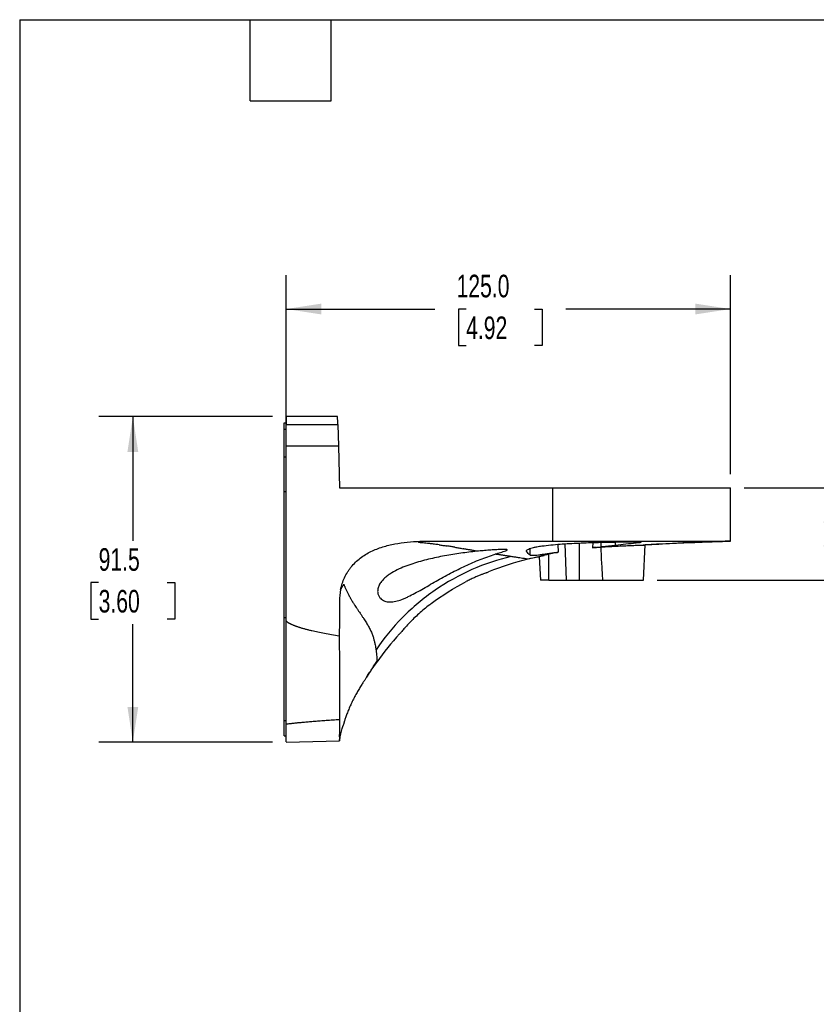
# Model space of a CAD drawing. Header units: millimetres. Extents: x 19 to 819, y 19 to 629.
# Tile 8 of 12: x 19 to 243, y 352 to 629. Entities that reach past the tile are written whole.
import ezdxf

# ---------------------------------------------------------------- set-up
doc = ezdxf.new("R2010")
doc.units = ezdxf.units.MM
doc.header["$LTSCALE"] = 3
doc.linetypes.add('SLD-Solid', pattern=[0])
doc.layers.add('DIMENSIONS', color=140, linetype='SLD-Solid', lineweight=25)
doc.layers.add('TEXT', color=140, linetype='SLD-Solid', lineweight=25)
doc.styles.add('SLDTEXTSTYLE0', font='TXT', dxfattribs={"width": 0.7})
doc.dimstyles.new('SLDDIMSTYLE0', dxfattribs={"dimtxt": 6.474023, "dimasz": 9.906, "dimexe": 0, "dimexo": 0.0625, "dimgap": 1.618506, "dimtad": 0, "dimtih": 1, "dimtoh": 1, "dimrnd": 1e-09, "dimzin": 4, "dimdsep": 46, "dimtxsty": 'SLDTEXTSTYLE0', "dimsah": 1, "dimcen": 0.09, "dimadec": 0, "dimazin": 1, "dimtfac": 1, "dimtofl": 0, "dimtmove": 0, "dimatfit": 3, "dimfxl": 0, "dimfrac": 2, "dimtolj": 1, "dimtzin": 12, "dimarcsym": 0})
doc.dimstyles.new('SLDDIMSTYLE1', dxfattribs={"dimtxt": 6.474023, "dimasz": 9.906, "dimexe": 0, "dimexo": 0.0625, "dimgap": 1.618506, "dimtad": 0, "dimtih": 1, "dimtoh": 1, "dimrnd": 1e-09, "dimzin": 12, "dimdsep": 46, "dimtxsty": 'SLDTEXTSTYLE0', "dimsah": 1, "dimcen": 0.09, "dimadec": 0, "dimazin": 3, "dimtfac": 1, "dimtofl": 0, "dimtmove": 0, "dimatfit": 3, "dimfxl": 0, "dimfrac": 2, "dimtolj": 1, "dimtzin": 12, "dimarcsym": 0})

# ---------------------------------------------------------------- blocks, each defined once
blk = doc.blocks.new('_D')
at = {"layer": 'DIMENSIONS'}
for p, q in [((265.68, 528.34), (246.63, 528.34)), ((246.63, 528.34), (246.63, 497.04)), ((277.35, 528.34), (275.17, 528.34)), ((275.17, 528.34), (275.17, 518.05)), ((296.59, 528.34), (298.76, 528.34)), ((298.76, 528.34), (298.76, 518.05)), ((275.17, 518.05), (277.35, 518.05)), ((298.76, 518.05), (296.59, 518.05)), ((222.78, 497.04), (256.15, 497.04)), ((246.63, 471.04), (246.63, 497.04)), ((198.28, 471.04), (256.15, 471.04))]:
    blk.add_line(p, q, dxfattribs=at)
for points in [[(246.63, 497.04), (245.11, 487.14), (248.15, 487.14)], [(246.63, 471.04), (248.15, 480.95), (245.11, 480.95)]]:
    blk.add_solid(points, dxfattribs=at)
at = {"layer": 'DIMENSIONS', "char_height": 6.35, "attachment_point": 1, "style": 'SLDTEXTSTYLE0'}
for s, insert in [('26.0', (277.35, 537.98)), ('1.02', (277.35, 526.24))]:
    blk.add_mtext(s, dxfattribs=dict(at, insert=insert))
blk = doc.blocks.new('_D_1')
at = {"layer": 'DIMENSIONS'}
for p, q in [((90.16, 517.04), (41.35, 517.04)), ((50.87, 517.04), (50.87, 482.17)), ((41.25, 470.43), (39.08, 470.43)), ((39.08, 470.43), (39.08, 460.14)), ((60.49, 470.43), (62.66, 470.43)), ((62.66, 470.43), (62.66, 460.14)), ((39.08, 460.14), (41.25, 460.14)), ((62.66, 460.14), (60.49, 460.14)), ((50.87, 425.54), (50.87, 458.69)), ((90.16, 425.54), (41.35, 425.54))]:
    blk.add_line(p, q, dxfattribs=at)
for points in [[(50.87, 517.04), (49.35, 507.14), (52.39, 507.14)], [(50.87, 425.54), (52.39, 435.45), (49.35, 435.45)]]:
    blk.add_solid(points, dxfattribs=at)
at = {"layer": 'DIMENSIONS', "char_height": 6.35, "attachment_point": 1, "style": 'SLDTEXTSTYLE0'}
for s, insert in [('91.5', (41.25, 480.06)), ('3.60', (41.25, 468.32))]:
    blk.add_mtext(s, dxfattribs=dict(at, insert=insert))
blk = doc.blocks.new('_D_2')
at = {"layer": 'DIMENSIONS'}
for p, q in [((93.97, 512.51), (93.97, 556.83)), ((218.97, 500.85), (218.97, 556.83)), ((93.97, 547.3), (135.83, 547.3)), ((144.6, 547.3), (142.43, 547.3)), ((142.43, 547.3), (142.43, 537.01)), ((163.84, 547.3), (166.01, 547.3)), ((166.01, 547.3), (166.01, 537.01)), ((218.97, 547.3), (172.61, 547.3)), ((142.43, 537.01), (144.6, 537.01)), ((166.01, 537.01), (163.84, 537.01))]:
    blk.add_line(p, q, dxfattribs=at)
for points in [[(93.97, 547.3), (103.87, 545.78), (103.87, 548.82)], [(218.97, 547.3), (209.06, 548.82), (209.06, 545.78)]]:
    blk.add_solid(points, dxfattribs=at)
at = {"layer": 'DIMENSIONS', "char_height": 6.35, "attachment_point": 1, "style": 'SLDTEXTSTYLE0'}
for s, insert in [('125.0', (141.91, 556.94)), ('4.92', (144.6, 545.2))]:
    blk.add_mtext(s, dxfattribs=dict(at, insert=insert))

msp = doc.modelspace()

# ---------------------------------------------------------------- linework, layer by layer
for p, q in [((93.466, 515.283), (93.966, 515.283)), ((108.443, 517.044), (93.966, 517.044)), ((93.466, 513.497), (93.966, 513.497)), ((93.966, 508.7), (93.966, 514.836)), ((108.5, 514.872), (108.66, 508.737)), ((93.966, 459.586), (93.966, 508.7)), ((108.66, 508.737), (108.966, 497.044)), ((93.466, 495.998), (93.466, 505.72)), ((93.466, 505.72), (93.966, 505.72)), ((93.466, 495.998), (93.966, 495.998)), ((93.466, 460.534), (93.466, 495.998)), ((108.966, 497.044), (168.966, 497.044)), ((168.966, 482.044), (168.966, 497.044)), ((168.966, 497.044), (218.966, 497.044)), ((218.966, 482.044), (218.966, 497.044)), ((182.588, 480.403), (182.582, 481.71)), ((186.629, 480.808), (186.608, 481.792)), ((192.426, 481.468), (192.419, 481.806)), ((161.601, 479.178), (161.607, 479.387)), ((162.567, 478.053), (162.617, 479.978)), ((170.36, 481.139), (170.485, 478.914)), ((172.388, 481.295), (172.735, 471.044)), ((176.493, 471.044), (176.505, 481.511)), ((180.25, 481.645), (180.133, 480.174)), ((194.466, 471.044), (194.899, 480.955)), ((161.586, 477.009), (166.573, 478.046)), ((165.178, 477.659), (165.466, 471.044)), ((167.859, 471.044), (165.466, 471.044)), ((182.937, 471.044), (194.466, 471.044)), ((93.466, 460.534), (93.966, 460.534)), ((93.466, 431.639), (93.966, 431.639)), ((93.466, 427.303), (93.966, 427.303)), ((108.966, 427.064), (108.966, 427.663)), ((93.966, 425.544), (108.966, 425.937))]:
    msp.add_line(p, q)
at = {"flags": 128}
for points in [[(93.966, 514.836), (102.105, 514.856), (108.5, 514.872)], [(108.66, 508.737), (101.313, 508.718), (93.966, 508.7)]]:
    msp.add_lwpolyline(points, dxfattribs=at)
for points, knots in [([(93.466, 513.497), (93.466, 514.093), (93.466, 514.539), (93.466, 515.134), (93.466, 515.283), (93.466, 515.283)], [0, 0, 0, 0, 0.5, 0.5, 1, 1, 1, 1]), ([(93.466, 505.72), (93.466, 506.216), (93.466, 506.702), (93.466, 507.417), (93.466, 507.653), (93.466, 508.12), (93.466, 508.352), (93.466, 509.033), (93.466, 509.463), (93.466, 510.073), (93.466, 510.271), (93.466, 510.655), (93.466, 510.842), (93.466, 511.373), (93.466, 511.693), (93.466, 512.122), (93.466, 512.257), (93.466, 512.508), (93.466, 512.625), (93.466, 512.942), (93.466, 513.111), (93.466, 513.368), (93.466, 513.455), (93.466, 513.497)], [0, 0, 0, 0, 0.125, 0.125, 0.1875, 0.1875, 0.25, 0.25, 0.375, 0.375, 0.4375, 0.4375, 0.5, 0.5, 0.625, 0.625, 0.6875, 0.6875, 0.75, 0.75, 0.875, 0.875, 1, 1, 1, 1]), ([(109.299, 468.415), (109.542, 469.585), (109.913, 470.702), (110.659, 472.296), (110.94, 472.814), (111.411, 473.57), (111.577, 473.819), (111.923, 474.305), (112.102, 474.541), (113.031, 475.693), (113.878, 476.514), (115.289, 477.609), (115.781, 477.948), (116.785, 478.57), (117.301, 478.854), (118.356, 479.375), (118.896, 479.612), (119.996, 480.043), (120.558, 480.239), (122.26, 480.766), (123.406, 481.037), (125.717, 481.469), (126.881, 481.629), (129.222, 481.867), (130.399, 481.946), (131.581, 481.993)], [0, 0, 0, 0, 0.125, 0.125, 0.1875, 0.1875, 0.21875, 0.21875, 0.25, 0.25, 0.375, 0.375, 0.4375, 0.4375, 0.5, 0.5, 0.5625, 0.5625, 0.625, 0.625, 0.75, 0.75, 0.875, 0.875, 1, 1, 1, 1]), ([(131.182, 481.665), (131.216, 481.695), (131.285, 481.756), (131.386, 481.84), (131.485, 481.92), (131.549, 481.969), (131.581, 481.993)], [0, 0, 0, 0, 0.25080722, 0.50100796, 0.75070879, 1, 1, 1, 1]), ([(131.581, 481.993), (132.36, 482.025), (133.139, 482.04), (134.696, 482.05), (135.475, 482.047), (137.812, 482.044), (139.37, 482.046), (144.043, 482.043), (147.158, 482.044), (156.505, 482.045), (162.736, 482.044), (168.966, 482.044)], [0, 0, 0, 0, 0.0625, 0.0625, 0.125, 0.125, 0.25, 0.25, 0.5, 0.5, 1, 1, 1, 1]), ([(165.889, 480.684), (167.557, 480.902), (169.26, 481.068), (172.733, 481.331), (174.504, 481.429), (177.209, 481.547), (178.121, 481.582), (179.956, 481.643), (180.873, 481.669), (183.625, 481.74), (185.458, 481.776), (187.291, 481.805)], [0, 0, 0, 0, 0.25, 0.25, 0.5, 0.5, 0.625, 0.625, 0.75, 0.75, 1, 1, 1, 1]), ([(168.966, 482.044), (172.268, 482.045), (175.514, 482.044), (180.304, 482.044), (181.887, 482.044), (184.242, 482.044), (185.025, 482.044), (186.578, 482.044), (187.344, 482.044), (191.127, 482.044), (193.997, 482.044), (197.393, 482.044), (198.062, 482.044), (199.381, 482.044), (200.033, 482.044), (201.944, 482.044), (203.156, 482.044), (206.615, 482.044), (208.685, 482.044), (210.97, 482.044), (211.413, 482.044), (212.26, 482.044), (212.664, 482.044), (213.822, 482.044), (215.217, 482.044), (216.318, 482.044), (217.033, 482.044), (217.253, 482.044), (217.654, 482.044), (217.836, 482.044), (218.643, 482.044), (218.966, 482.044), (218.966, 482.044)], [0, 0, 0, 0, 0.125, 0.125, 0.1875, 0.1875, 0.21875, 0.21875, 0.25, 0.25, 0.375, 0.375, 0.40625, 0.40625, 0.4375, 0.4375, 0.5, 0.5, 0.625, 0.625, 0.65625, 0.65625, 0.6875, 0.6875, 0.75, 0.8125, 0.8125, 0.84375, 0.84375, 0.875, 0.875, 1, 1, 1, 1]), ([(187.291, 481.805), (187.929, 481.816), (188.543, 481.822), (189.432, 481.828), (189.724, 481.829), (190.282, 481.829), (190.549, 481.829), (191.06, 481.826), (191.303, 481.824), (191.766, 481.819), (191.983, 481.816), (192.38, 481.807), (192.562, 481.802), (192.893, 481.791), (193.042, 481.785), (193.431, 481.764), (193.611, 481.747), (193.812, 481.706), (193.829, 481.683), (193.732, 481.644), (193.679, 481.63), (193.533, 481.601), (193.44, 481.586), (193.1, 481.538), (192.8, 481.504), (192.426, 481.468)], [0, 0, 0, 0, 0.125, 0.125, 0.1875, 0.1875, 0.25, 0.25, 0.3125, 0.3125, 0.375, 0.375, 0.4375, 0.4375, 0.5, 0.5, 0.625, 0.625, 0.75, 0.75, 0.8125, 0.8125, 0.875, 0.875, 1, 1, 1, 1]), ([(193.481, 480.901), (193.938, 480.933), (197.017, 481.145), (202.838, 481.436), (210.74, 481.792), (216.02, 481.959), (218.56, 482.039)], [0, 0, 0, 0, 0.0547732, 0.3688519, 0.6963404, 1, 1, 1, 1]), ([(218.966, 482.044), (215, 481.922), (211.033, 481.775), (203.101, 481.422), (199.134, 481.217), (195.169, 480.972)], [0, 0, 0, 0, 0.5, 0.5, 1, 1, 1, 1]), ([(147.647, 479.194), (146.13, 479.037), (144.613, 478.852), (141.582, 478.422), (140.069, 478.177), (137.048, 477.616), (135.541, 477.3), (132.536, 476.573), (131.041, 476.163), (128.833, 475.441), (128.103, 475.182), (126.656, 474.614), (125.939, 474.305), (124.527, 473.611), (123.839, 473.231), (122.855, 472.582), (122.534, 472.353), (121.914, 471.858), (121.618, 471.595), (121.204, 471.174), (121.072, 471.029), (120.818, 470.729), (120.697, 470.574), (120.363, 470.098), (120.174, 469.768), (119.884, 469.079), (119.79, 468.738), (119.723, 468.235), (119.713, 468.068), (119.719, 467.746), (119.733, 467.592), (119.809, 467.146), (119.904, 466.871), (120.149, 466.388), (120.3, 466.176), (120.822, 465.616), (121.238, 465.362), (121.931, 465.107), (122.172, 465.045), (122.665, 464.962), (122.918, 464.941), (123.437, 464.934), (123.702, 464.949), (124.247, 465.011), (124.525, 465.059), (125.364, 465.244), (125.936, 465.423), (126.817, 465.757), (127.114, 465.88), (127.718, 466.144), (128.025, 466.286), (129.562, 467.03), (130.817, 467.731), (132.773, 468.843), (133.439, 469.226), (134.775, 469.992), (135.447, 470.376), (136.802, 471.142), (137.484, 471.523), (138.861, 472.279), (139.552, 472.651), (141.62, 473.739), (142.999, 474.429), (145.769, 475.724), (147.161, 476.329), (149.265, 477.16), (149.967, 477.423), (151.363, 477.918), (152.059, 478.151), (152.751, 478.368)], [0, 0, 0, 0, 0.0625, 0.0625, 0.125, 0.125, 0.1875, 0.1875, 0.25, 0.25, 0.28125, 0.28125, 0.3125, 0.3125, 0.34375, 0.34375, 0.359375, 0.359375, 0.375, 0.375, 0.3828125, 0.3828125, 0.390625, 0.390625, 0.40625, 0.40625, 0.421875, 0.421875, 0.4296875, 0.4296875, 0.4375, 0.4375, 0.453125, 0.453125, 0.46875, 0.46875, 0.5, 0.5, 0.515625, 0.515625, 0.53125, 0.53125, 0.546875, 0.546875, 0.5625, 0.5625, 0.59375, 0.59375, 0.609375, 0.609375, 0.625, 0.625, 0.6875, 0.6875, 0.71875, 0.71875, 0.75, 0.75, 0.78125, 0.78125, 0.8125, 0.8125, 0.875, 0.875, 0.9375, 0.9375, 0.96875, 0.96875, 1, 1, 1, 1]), ([(136.983, 481.008), (136.77, 481.037), (136.357, 481.093), (135.749, 481.171), (135.172, 481.243), (134.628, 481.309), (134.012, 481.381), (133.324, 481.457), (132.557, 481.536), (131.952, 481.595), (131.557, 481.632), (131.347, 481.65), (131.241, 481.66), (131.182, 481.665)], [0, 0, 0, 0, 0.1136298, 0.221039, 0.3221441, 0.4168877, 0.5052369, 0.6415005, 0.7710055, 0.894863, 0.9466304, 0.9699922, 1, 1, 1, 1]), ([(136.983, 481.008), (137.157, 480.984), (137.517, 480.934), (138.061, 480.855), (138.609, 480.774), (138.97, 480.718), (139.147, 480.691)], [0, 0, 0, 0, 0.2383643, 0.4910918, 0.750687, 1, 1, 1, 1]), ([(141.392, 480.325), (141.233, 480.352), (140.898, 480.409), (140.366, 480.497), (139.777, 480.592), (139.363, 480.657), (139.147, 480.691)], [0, 0, 0, 0, 0.2163818, 0.4550743, 0.7162389, 1, 1, 1, 1]), ([(141.392, 480.325), (141.588, 480.292), (141.98, 480.224), (142.557, 480.123), (143.137, 480.019), (143.52, 479.95), (143.718, 479.915)], [0, 0, 0, 0, 0.2478959, 0.4958806, 0.7397772, 1, 1, 1, 1]), ([(147.647, 479.194), (147.489, 479.222), (147.171, 479.28), (146.687, 479.368), (146.196, 479.459), (145.552, 479.578), (144.732, 479.73), (144.062, 479.852), (143.718, 479.915)], [0, 0, 0, 0, 0.1269862, 0.2540643, 0.3812633, 0.5086107, 0.7479848, 1, 1, 1, 1]), ([(152.751, 478.368), (153.278, 478.54), (153.8, 478.703), (154.556, 478.938), (154.804, 479.015), (155.282, 479.168), (155.513, 479.244), (155.815, 479.357), (155.908, 479.395), (156.06, 479.469), (156.12, 479.506), (156.172, 479.572), (156.162, 479.601), (156.07, 479.647), (155.992, 479.663), (155.807, 479.686), (155.699, 479.693), (155.469, 479.703), (155.348, 479.705), (154.976, 479.707), (154.714, 479.702), (154.178, 479.685), (153.903, 479.674), (153.35, 479.647), (153.071, 479.632), (152.23, 479.581), (151.663, 479.542), (150.522, 479.456), (149.949, 479.409), (148.8, 479.307), (148.224, 479.252), (147.647, 479.194)], [0, 0, 0, 0, 0.125, 0.125, 0.1875, 0.1875, 0.25, 0.25, 0.28125, 0.28125, 0.3125, 0.3125, 0.34375, 0.34375, 0.375, 0.375, 0.40625, 0.40625, 0.4375, 0.4375, 0.5, 0.5, 0.5625, 0.5625, 0.625, 0.625, 0.75, 0.75, 0.875, 0.875, 1, 1, 1, 1]), ([(161.593, 479.289), (161.588, 479.314), (161.569, 479.401), (161.758, 479.581), (162.155, 479.811), (162.757, 480.046), (163.545, 480.268), (164.567, 480.492), (165.417, 480.615), (165.889, 480.684)], [0, 0, 0, 0, 0.06121, 0.210392, 0.359445, 0.5085001, 0.6595251, 0.8105377, 1, 1, 1, 1]), ([(182.432, 480.359), (183.3, 480.422), (184.143, 480.477), (185.371, 480.551), (185.775, 480.575), (186.569, 480.618), (186.961, 480.639), (188.108, 480.697), (188.825, 480.73), (189.83, 480.774), (190.153, 480.788), (190.776, 480.813), (191.076, 480.825), (191.928, 480.857), (192.43, 480.875), (193.088, 480.898), (193.291, 480.904), (193.664, 480.917), (193.835, 480.922), (194.288, 480.937), (194.515, 480.944), (194.744, 480.951), (194.802, 480.952), (194.88, 480.955), (194.899, 480.955), (194.899, 480.955)], [0, 0, 0, 0, 0.125, 0.125, 0.1875, 0.1875, 0.25, 0.25, 0.375, 0.375, 0.4375, 0.4375, 0.5, 0.5, 0.625, 0.625, 0.6875, 0.6875, 0.75, 0.75, 0.875, 0.875, 0.9375, 0.9375, 1, 1, 1, 1]), ([(182.432, 480.359), (182.473, 479.545), (182.552, 477.942), (182.678, 475.576), (182.805, 473.285), (182.894, 471.782), (182.937, 471.044)], [0, 0, 0, 0, 0.2620449, 0.5160582, 0.7620423, 1, 1, 1, 1]), ([(186.629, 480.808), (186.388, 480.777), (186.12, 480.746), (185.677, 480.697), (185.522, 480.681), (185.199, 480.647), (185.03, 480.63), (184.512, 480.578), (184.149, 480.544), (183.391, 480.474), (182.993, 480.438), (182.588, 480.403)], [0, 0, 0, 0, 0.25, 0.25, 0.375, 0.375, 0.5, 0.5, 0.75, 0.75, 1, 1, 1, 1]), ([(157.27, 477.699), (153.553, 476.836), (149.841, 475.613), (142.631, 472.449), (139.135, 470.506), (132.561, 465.98), (129.484, 463.396), (123.91, 457.737), (121.414, 454.662), (119.253, 451.438)], [0, 0, 0, 0, 0.25, 0.25, 0.5, 0.5, 0.75, 0.75, 1, 1, 1, 1]), ([(157.266, 477.7), (157.163, 477.716), (156.957, 477.747), (156.639, 477.797), (156.314, 477.846), (155.983, 477.897), (155.646, 477.948), (155.304, 477.999), (154.955, 478.051), (154.6, 478.104), (154.24, 478.156), (153.873, 478.209), (153.504, 478.261), (153.132, 478.315), (152.878, 478.35), (152.751, 478.368)], [0, 0, 0, 0, 0.0807282, 0.1607448, 0.2400744, 0.3187407, 0.3967665, 0.4741736, 0.5509827, 0.6272137, 0.7028856, 0.7780142, 0.8525548, 0.9265283, 1, 1, 1, 1]), ([(161.942, 476.952), (161.941, 476.952), (161.94, 476.952), (161.924, 476.955), (161.894, 476.961), (161.843, 476.971), (161.764, 476.986), (161.6, 477.016), (161.296, 477.068), (160.777, 477.152), (160.121, 477.254), (159.456, 477.359), (158.859, 477.453), (158.37, 477.528), (157.842, 477.61), (157.459, 477.669), (157.266, 477.7)], [0, 0, 0, 0, 0.0282605, 0.061766, 0.1005424, 0.1446182, 0.194027, 0.2488114, 0.3795425, 0.4996231, 0.6250683, 0.7492195, 0.8105954, 0.87288, 0.9360326, 1, 1, 1, 1]), ([(169.606, 478.779), (169.187, 478.715), (168.77, 478.652), (168.148, 478.558), (167.942, 478.527), (167.53, 478.465), (167.324, 478.435), (166.721, 478.346), (166.335, 478.29), (165.593, 478.187), (165.236, 478.139), (164.584, 478.059), (164.285, 478.027), (163.879, 477.99), (163.75, 477.98), (163.514, 477.965), (163.405, 477.96), (163.105, 477.952), (162.94, 477.957), (162.691, 477.989), (162.608, 478.016), (162.567, 478.053)], [0, 0, 0, 0, 0.125, 0.125, 0.1875, 0.1875, 0.25, 0.25, 0.375, 0.375, 0.5, 0.5, 0.625, 0.625, 0.6875, 0.6875, 0.75, 0.75, 0.875, 0.875, 1, 1, 1, 1]), ([(167.862, 478.372), (167.427, 478.271), (167.044, 478.175), (166.38, 478.003), (166.099, 477.926), (165.755, 477.829), (165.654, 477.8), (165.481, 477.75), (165.409, 477.728), (165.236, 477.677), (165.178, 477.659), (165.178, 477.659)], [0, 0, 0, 0, 0.25, 0.25, 0.5, 0.5, 0.625, 0.625, 0.75, 0.75, 1, 1, 1, 1]), ([(167.859, 471.044), (167.86, 471.83), (167.864, 473.43), (167.865, 475.873), (167.863, 477.53), (167.862, 478.372)], [0, 0, 0, 0, 0.3219241, 0.655256, 1, 1, 1, 1]), ([(170.485, 478.914), (169.979, 478.822), (169.505, 478.729), (168.627, 478.547), (168.225, 478.458), (167.862, 478.372)], [0, 0, 0, 0, 0.5, 0.5, 1, 1, 1, 1]), ([(169.606, 478.779), (169.69, 478.792), (169.768, 478.804), (169.879, 478.821), (169.932, 478.829), (169.991, 478.838), (170.016, 478.842), (170.032, 478.845), (170.039, 478.846), (170.205, 478.871), (170.35, 478.894), (170.485, 478.914)], [0, 0, 0, 0, 0.25, 0.25, 0.375, 0.4375, 0.46875, 0.46875, 0.5, 0.5, 1, 1, 1, 1]), ([(150.525, 473.206), (150.525, 473.206), (150.485, 473.192), (150.366, 473.151), (150.317, 473.133), (150.198, 473.092), (150.129, 473.067), (149.897, 472.984), (149.708, 472.915), (149.264, 472.749), (149.008, 472.651), (148.454, 472.432), (148.154, 472.309), (147.509, 472.037), (147.17, 471.89), (146.473, 471.575), (146.112, 471.407), (145.375, 471.05), (145.003, 470.863), (144.629, 470.669)], [0, 0, 0, 0, 0.125, 0.125, 0.1875, 0.1875, 0.25, 0.25, 0.375, 0.375, 0.5, 0.5, 0.625, 0.625, 0.75, 0.75, 0.875, 0.875, 1, 1, 1, 1]), ([(167.859, 471.044), (168.461, 471.044), (169.185, 471.044), (170.837, 471.044), (171.746, 471.044), (172.735, 471.044)], [0, 0, 0, 0, 0.5, 0.5, 1, 1, 1, 1]), ([(176.493, 471.044), (177.525, 471.044), (178.601, 471.044), (180.783, 471.044), (181.867, 471.044), (182.937, 471.044)], [0, 0, 0, 0, 0.5, 0.5, 1, 1, 1, 1]), ([(109.294, 468.416), (109.072, 467.337), (108.969, 466.255), (108.957, 464.899), (108.959, 464.628), (108.959, 464.086), (108.96, 463.814), (108.96, 463.001), (108.96, 462.458), (108.959, 460.831), (108.958, 459.746), (108.937, 457.576), (108.923, 456.492), (108.915, 455.407)], [0, 0, 0, 0, 0.25, 0.25, 0.3125, 0.3125, 0.375, 0.375, 0.5, 0.5, 0.75, 0.75, 1, 1, 1, 1]), ([(109.298, 468.415), (109.347, 468.49), (109.441, 468.635), (109.578, 468.853), (109.705, 469.065), (109.849, 469.315), (110.013, 469.609), (110.136, 469.839), (110.198, 469.954)], [0, 0, 0, 0, 0.1601067, 0.3100206, 0.450219, 0.582035, 0.7914615, 1, 1, 1, 1]), ([(110.198, 469.954), (110.228, 469.865), (110.289, 469.685), (110.391, 469.416), (110.517, 469.1), (110.666, 468.741), (110.898, 468.215), (111.204, 467.566), (111.493, 467.013), (111.67, 466.679), (111.791, 466.468), (111.908, 466.258), (112.033, 466.034), (112.107, 465.907), (112.227, 465.697), (112.377, 465.449), (112.543, 465.182), (112.706, 464.919), (112.955, 464.517), (113.294, 463.99), (113.649, 463.446), (113.914, 463.042), (114.224, 462.583), (114.545, 462.103), (114.892, 461.591), (115.226, 461.094), (115.59, 460.548), (115.995, 459.938), (116.364, 459.368), (116.818, 458.634), (117.335, 457.73), (117.862, 456.67), (118.211, 455.823), (118.433, 455.172), (118.564, 454.725), (118.68, 454.257), (118.783, 453.821), (118.89, 453.346), (119.011, 452.788), (119.122, 452.212), (119.204, 451.741), (119.24, 451.515), (119.253, 451.438)], [0, 0, 0, 0, 0.0102339, 0.0208877, 0.0319681, 0.0480494, 0.0640379, 0.0961236, 0.1282833, 0.1347175, 0.1387465, 0.1561374, 0.162033, 0.1678557, 0.1728661, 0.1895678, 0.2010871, 0.2091084, 0.2253624, 0.2559369, 0.2822799, 0.3022165, 0.3136385, 0.3489582, 0.3723293, 0.3898889, 0.4235768, 0.4553621, 0.4851235, 0.5141741, 0.5733978, 0.6338167, 0.6955126, 0.7254007, 0.7549105, 0.7811924, 0.8170888, 0.8445393, 0.8817314, 0.9398206, 0.979539, 1, 1, 1, 1]), ([(134.745, 464.461), (134.211, 464.061), (133.689, 463.652), (132.666, 462.816), (132.163, 462.388), (131.185, 461.52), (130.717, 461.088), (129.818, 460.229), (129.388, 459.802), (128.567, 458.962), (128.183, 458.555), (127.655, 457.98), (127.487, 457.794), (127.168, 457.437), (127.016, 457.265), (126.74, 456.948), (126.614, 456.801), (126.389, 456.538), (126.289, 456.42), (126.128, 456.228), (126.065, 456.153), (125.98, 456.051), (125.958, 456.024), (125.958, 456.024)], [0, 0, 0, 0, 0.125, 0.125, 0.25, 0.25, 0.375, 0.375, 0.5, 0.5, 0.625, 0.625, 0.6875, 0.6875, 0.75, 0.75, 0.8125, 0.8125, 0.875, 0.875, 0.9375, 0.9375, 1, 1, 1, 1]), ([(93.466, 431.639), (93.466, 432.114), (93.466, 432.706), (93.466, 434.114), (93.466, 434.929), (93.466, 436.093), (93.466, 436.334), (93.466, 436.825), (93.466, 437.077), (93.466, 437.848), (93.466, 438.384), (93.466, 440.058), (93.466, 441.261), (93.466, 443.2), (93.466, 443.87), (93.466, 445.235), (93.466, 445.93), (93.466, 448.056), (93.466, 449.526), (93.466, 451.81), (93.466, 452.587), (93.466, 454.154), (93.466, 454.942), (93.466, 457.317), (93.466, 458.917), (93.466, 460.534)], [0, 0, 0, 0, 0.125, 0.125, 0.25, 0.25, 0.28125, 0.28125, 0.3125, 0.3125, 0.375, 0.375, 0.5, 0.5, 0.5625, 0.5625, 0.625, 0.625, 0.75, 0.75, 0.8125, 0.8125, 0.875, 0.875, 1, 1, 1, 1]), ([(93.966, 430.616), (93.966, 430.966), (93.966, 432.037), (93.966, 434.269), (93.966, 437.562), (93.966, 441.387), (93.966, 445.759), (93.966, 450.424), (93.966, 455.12), (93.966, 458.201), (93.966, 459.586)], [0.05315522, 0.05315522, 0.05315522, 0.05315522, 0.125, 0.25, 0.375, 0.5, 0.625, 0.75, 0.875, 0.9767913, 0.9767913, 0.9767913, 0.9767913]), ([(93.967, 459.586), (94.01, 459.548), (94.101, 459.469), (94.249, 459.357), (94.411, 459.244), (94.588, 459.131), (94.78, 459.018), (94.987, 458.905), (95.209, 458.793), (95.446, 458.68), (95.697, 458.567), (95.963, 458.455), (96.245, 458.342), (96.541, 458.23), (96.852, 458.117), (97.177, 458.005), (97.518, 457.892), (97.873, 457.78), (98.244, 457.668), (98.629, 457.555), (99.029, 457.443), (99.444, 457.331), (99.874, 457.219), (100.319, 457.106), (100.778, 456.994), (101.646, 456.789), (102.973, 456.497), (104.809, 456.129), (106.807, 455.76), (108.195, 455.528), (108.915, 455.407)], [0, 0, 0, 0, 0.0111349, 0.0230077, 0.0356471, 0.0490766, 0.063316, 0.0783819, 0.0942882, 0.1110468, 0.1286677, 0.1471598, 0.1665306, 0.1867866, 0.2079336, 0.2299766, 0.2529201, 0.276768, 0.3015238, 0.3271907, 0.3537716, 0.3812688, 0.4096848, 0.4390216, 0.4692811, 0.500465, 0.6101432, 0.7299354, 0.8598781, 1, 1, 1, 1]), ([(108.915, 455.407), (108.924, 454.154), (108.93, 452.925), (108.941, 450.515), (108.945, 449.333), (108.95, 447.596), (108.951, 447.024), (108.953, 445.891), (108.954, 445.328), (108.957, 443.674), (108.959, 442.617), (108.962, 440.594), (108.963, 439.628), (108.966, 438.249), (108.967, 437.8), (108.968, 436.927), (108.969, 436.502), (108.972, 434.456), (108.973, 433.063), (108.97, 431.921)], [0, 0, 0, 0, 0.125, 0.125, 0.25, 0.25, 0.3125, 0.3125, 0.375, 0.375, 0.5, 0.5, 0.625, 0.625, 0.6875, 0.6875, 0.75, 0.75, 1, 1, 1, 1]), ([(119.253, 451.438), (119.263, 451.368), (119.287, 451.208), (119.323, 450.946), (119.363, 450.616), (119.397, 450.281), (119.433, 449.826), (119.46, 449.355), (119.47, 448.886), (119.48, 448.52), (119.488, 448.297), (119.495, 448.175), (119.5, 448.125), (119.508, 448.086), (119.51, 448.05), (119.511, 448.046), (119.512, 448.044)], [0, 0, 0, 0, 0.0311648, 0.0721548, 0.1233833, 0.1936374, 0.2490141, 0.3814529, 0.4984883, 0.6157489, 0.7478292, 0.8057882, 0.8477188, 0.8740098, 0.9413615, 1, 1, 1, 1]), ([(116.491, 443.573), (116.516, 443.614), (116.747, 443.992), (117.284, 444.84), (118.129, 446.144), (118.886, 447.287), (119.367, 447.989), (119.498, 448.18)], [0, 0, 0, 0, 0.0292632, 0.2715473, 0.5537873, 0.8786124, 1, 1, 1, 1]), ([(116.822, 444.039), (116.821, 444.039), (116.784, 443.988), (116.679, 443.842), (116.635, 443.78), (116.533, 443.635), (116.474, 443.553), (116.345, 443.367), (116.274, 443.265), (116.121, 443.041), (116.038, 442.92), (115.777, 442.532), (115.587, 442.245), (115.283, 441.774), (115.179, 441.609), (114.966, 441.271), (114.859, 441.097), (114.532, 440.561), (114.309, 440.186), (113.97, 439.596), (113.856, 439.395), (113.63, 438.99), (113.519, 438.786), (113.185, 438.166), (112.966, 437.744), (112.644, 437.097), (112.537, 436.878), (112.33, 436.445), (112.229, 436.229), (111.933, 435.583), (111.746, 435.155), (111.393, 434.307), (111.231, 433.898), (111.011, 433.316), (110.941, 433.126), (110.808, 432.757), (110.745, 432.577), (110.568, 432.058), (110.467, 431.747), (110.337, 431.335), (110.298, 431.206), (110.226, 430.968), (110.194, 430.859), (110.11, 430.568), (110.069, 430.42), (110.028, 430.27), (110.018, 430.231), (110.005, 430.18), (110.002, 430.168), (110.002, 430.168)], [0, 0, 0, 0, 0.0625, 0.0625, 0.09375, 0.09375, 0.125, 0.125, 0.15625, 0.15625, 0.1875, 0.1875, 0.25, 0.25, 0.28125, 0.28125, 0.3125, 0.3125, 0.375, 0.375, 0.40625, 0.40625, 0.4375, 0.4375, 0.5, 0.5, 0.53125, 0.53125, 0.5625, 0.5625, 0.625, 0.625, 0.6875, 0.6875, 0.71875, 0.71875, 0.75, 0.75, 0.8125, 0.8125, 0.84375, 0.84375, 0.875, 0.875, 0.9375, 0.9375, 0.96875, 0.96875, 1, 1, 1, 1]), ([(93.966, 430.616), (94.099, 430.634), (94.371, 430.672), (94.795, 430.726), (95.246, 430.781), (95.725, 430.836), (96.23, 430.892), (96.763, 430.949), (97.323, 431.006), (97.91, 431.063), (98.524, 431.121), (99.165, 431.18), (99.834, 431.239), (100.529, 431.299), (101.252, 431.359), (102.002, 431.419), (102.779, 431.48), (103.583, 431.542), (104.415, 431.604), (105.273, 431.667), (106.159, 431.73), (107.072, 431.793), (108.012, 431.857), (108.648, 431.899), (108.97, 431.921)], [0, 0, 0, 0, 0.0275849, 0.0568244, 0.0877309, 0.1203149, 0.1545853, 0.1905498, 0.2282149, 0.2675866, 0.3086698, 0.351469, 0.3959881, 0.4422307, 0.4901998, 0.5398983, 0.5913286, 0.6444931, 0.6993938, 0.7560325, 0.814411, 0.8745308, 0.9363934, 1, 1, 1, 1]), ([(108.97, 431.921), (108.967, 431.385), (108.961, 430.312), (108.954, 428.874), (108.948, 427.607), (108.951, 426.639), (108.957, 426.033), (108.963, 425.971), (108.966, 425.94)], [0, 0, 0, 0, 0.1399514, 0.2802443, 0.4590645, 0.6385947, 0.8203127, 1, 1, 1, 1]), ([(93.466, 427.303), (93.466, 427.303), (93.466, 427.669), (93.466, 429.122), (93.466, 430.202), (93.466, 431.639)], [0, 0, 0, 0, 0.5, 0.5, 1, 1, 1, 1]), ([(93.966, 425.607), (93.966, 425.595), (93.966, 425.563), (93.966, 426.067), (93.966, 427.066), (93.966, 428.54), (93.966, 429.924), (93.966, 430.616)], [0, 0, 0, 0, 0.1280913, 0.3460685, 0.564047, 0.7820238, 1, 1, 1, 1])]:
    msp.add_open_spline(points, degree=3, knots=knots)
for points in [[(93.966, 517.044), (93.966, 517.044), (93.966, 516.308), (93.966, 514.836)], [(108.5, 514.872), (108.462, 516.32), (108.443, 517.044), (108.443, 517.044)], [(162.567, 478.053), (162.242, 478.343), (161.92, 478.73), (161.601, 479.178)], [(180.133, 480.174), (180.904, 480.242), (181.67, 480.304), (182.432, 480.359)], [(180.165, 480.177), (180.154, 480.176), (180.144, 480.175), (180.133, 480.174)], [(181.23, 480.28), (181.051, 480.263), (180.696, 480.229), (180.341, 480.195), (180.165, 480.177)], [(181.23, 480.28), (181.681, 480.322), (182.134, 480.363), (182.588, 480.403)], [(192.426, 481.468), (190.492, 481.278), (188.56, 481.053), (186.629, 480.808)], [(195.169, 480.972), (195.079, 480.966), (194.989, 480.961), (194.899, 480.955)], [(161.942, 476.952), (158.237, 476.071), (154.54, 474.879), (150.929, 473.376)], [(164.833, 477.589), (163.869, 477.393), (162.906, 477.181), (161.942, 476.952)], [(164.833, 477.589), (164.948, 477.613), (165.063, 477.636), (165.178, 477.659)], [(134.745, 464.461), (137.871, 466.802), (141.166, 468.869), (144.629, 470.669)], [(150.525, 473.206), (150.66, 473.263), (150.794, 473.32), (150.929, 473.376)], [(172.735, 471.044), (173.963, 471.044), (175.216, 471.044), (176.493, 471.044)], [(125.881, 455.941), (123.557, 453.443), (121.427, 450.795), (119.512, 448.044)], [(125.881, 455.941), (125.906, 455.969), (125.932, 455.997), (125.958, 456.024)], [(116.822, 444.039), (117.245, 444.698), (117.678, 445.356), (118.121, 446.015)], [(118.121, 446.015), (118.575, 446.691), (119.04, 447.368), (119.512, 448.044)], [(109.185, 427.044), (109.411, 428.103), (109.686, 429.144), (110.002, 430.168)], [(108.966, 427.044), (108.966, 427.051), (108.966, 427.058), (108.966, 427.064)], [(108.966, 425.938), (109.033, 426.308), (109.106, 426.676), (109.185, 427.044)], [(108.966, 427.044), (108.966, 426.327), (108.966, 425.957), (108.966, 425.938)]]:
    msp.add_open_spline(points, degree=3)
at = {"layer": 'TEXT'}
for p, q in [((19.05, 628.65), (819.15, 628.65)), ((19.05, 628.65), (19.05, 19.05)), ((83.82, 605.79), (83.82, 628.65)), ((106.68, 605.79), (106.68, 628.65)), ((83.82, 605.79), (106.68, 605.79))]:
    msp.add_line(p, q, dxfattribs=at)

# ---------------------------------------------------------------- dimensions: what is measured, and where the dimension line sits
at = {"layer": 'DIMENSIONS'}
dim = msp.add_linear_dim(base=(218.966, 547.301), p1=(93.966, 508.7), p2=(218.966, 497.044), dimstyle='SLDDIMSTYLE0', dxfattribs=at)
dim.commit()
dim.dimension.update_dxf_attribs({"geometry": '_D_2', "text_midpoint": (154.22, 547.301), "dimtype": 160})
for base, p1, p2, dimstyle, picture, middle in [((246.63, 497.044), (194.466, 471.044), (218.966, 497.044), 'SLDDIMSTYLE0', '_D', (246.63, 528.342)), ((50.87, 425.544), (93.966, 517.044), (93.966, 425.544), 'SLDDIMSTYLE1', '_D_1', (50.87, 470.428))]:
    dim = msp.add_linear_dim(base=base, p1=p1, p2=p2, angle=90, dimstyle=dimstyle, dxfattribs=at)
    dim.commit()
    dim.dimension.update_dxf_attribs({"geometry": picture, "text_midpoint": middle, "dimtype": 160})

doc.saveas('drawing.dxf')
